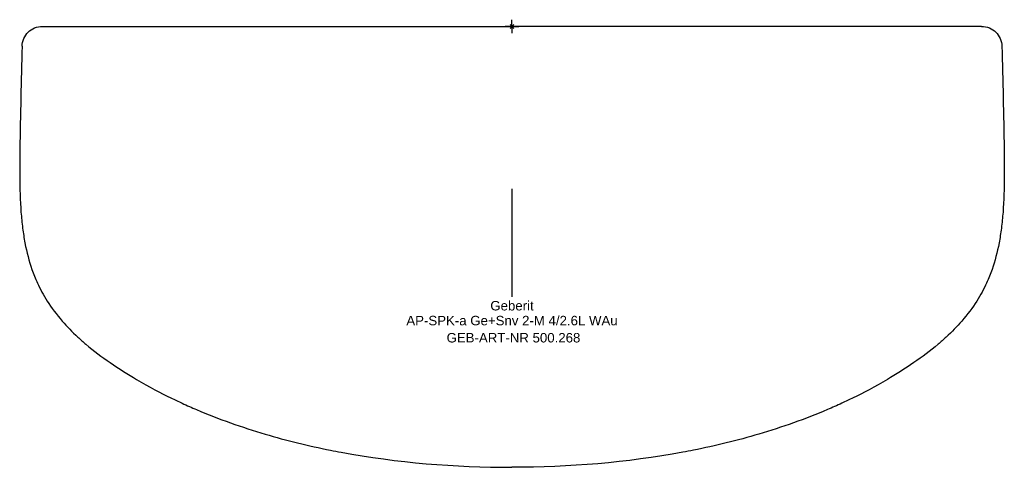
# Model space of a CAD drawing. Header units: millimetres. Extents: x -182 to 182, y -163 to 2.
import ezdxf
from ezdxf.enums import TextEntityAlignment as Align

# ---------------------------------------------------------------- set-up
doc = ezdxf.new("R2010")
doc.units = ezdxf.units.MM
doc.layers.get('0').update_dxf_attribs({"linetype": 'CONTINUOUS'})
for name, color, linetype, lineweight in [('Arbeitspunkt(DIN)', 7, 'CONTINUOUS', 25), ('GEB-ART-NR', 1, 'CONTINUOUS', 18), ('GEB-BEZUG', 2, 'CONTINUOUS', 25), ('GEB-TEXT', 5, 'CONTINUOUS', 18)]:
    doc.layers.add(name, color=color, linetype=linetype, lineweight=lineweight)
doc.layers.add('GEB-KONTUR-A', color=5, linetype='CONTINUOUS')
doc.styles.get("Standard").update_dxf_attribs({"font": 'arial.ttf'})

# ---------------------------------------------------------------- blocks, each defined once
blk = doc.blocks.new('Einfügepunkt')
at = {"layer": 'GEB-BEZUG'}
for p, q in [((-0.71, -0.71), (0.71, 0.71)), ((-0.71, 0.71), (0.71, -0.71))]:
    blk.add_line(p, q, dxfattribs=at)

msp = doc.modelspace()

# ---------------------------------------------------------------- linework, layer by layer
at = {"layer": 'Arbeitspunkt(DIN)', "ltscale": 25}
for q in [(-2.5, 0), (0, 2.5), (0, -2.5), (2.5, 0)]:
    msp.add_line((0, 0), q, dxfattribs=at)
at = {"layer": 'GEB-KONTUR-A', "ltscale": 25}
msp.add_line((0, -60), (0, -100), dxfattribs=at)
for points, knots in [([(-181.11, -7.34), (-181.09, -6.35), (-180.88, -5.38), (-180.09, -3.6), (-179.54, -2.8), (-178.17, -1.46), (-177.36, -0.93), (-175.56, -0.19), (-174.58, 0), (-173.59, 0)], [0.00001, 0.00001, 0.00001, 0.00001, 0.296231, 0.296231, 0.584326, 0.584326, 0.8724, 0.8724, 1.168684, 1.168684, 1.168684, 1.168684]), ([(-173.59, 0), (-173.12, 0), (-172.7, 0), (-172.18, -0.01), (-171.67, -0.01), (-171.24, -0.02), (-170.77, -0.02)], [0, 0, 0, 0, 0.140886, 0.140886, 0.140886, 0.2824541, 0.2824541, 0.2824541, 0.2824541]), ([(173.59, 0), (173.12, 0), (172.69, 0), (172.18, -0.01), (171.67, -0.01), (171.24, -0.02), (170.77, -0.02)], [0, 0, 0, 0, 0.1408462, 0.1408462, 0.1408462, 0.2824077, 0.2824077, 0.2824077, 0.2824077]), ([(173.59, 0), (174.58, 0), (175.56, -0.19), (177.36, -0.93), (178.17, -1.46), (179.54, -2.8), (180.09, -3.6), (180.88, -5.38), (181.09, -6.35), (181.11, -7.34)], [-1.168714, -1.168714, -1.168714, -1.168714, -0.872429, -0.872429, -0.584355, -0.584355, -0.29626, -0.29626, -0.000039, -0.000039, -0.000039, -0.000039]), ([(-170.77, -0.02), (-163.65, -0.02), (-149.4, -0.04), (-135.16, -0.06), (-128.03, -0.06)], [0, 0, 0, 0, 0.5, 1, 1, 1, 1]), ([(-128.03, -0.06), (-113.82, -0.06), (-99.6, -0.05), (-85.39, -0.05), (-71.15, -0.05), (-56.92, -0.05), (-42.69, -0.05), (-28.46, -0.05), (-14.23, -0.05), (0, -0.05)], [0, 0, 0, 0, 0.3330975, 0.3330975, 0.3330975, 0.6665488, 0.6665488, 0.6665488, 0.9999946, 0.9999946, 0.9999946, 0.9999946]), ([(128.03, -0.06), (113.82, -0.07), (85.37, -0.05), (42.69, -0.05), (14.23, -0.05), (0, -0.05)], [0, 0, 0, 0, 0.333098, 0.666549, 1, 1, 1, 1]), ([(170.77, -0.02), (163.65, -0.02), (156.53, -0.03), (149.4, -0.04), (142.29, -0.05), (135.19, -0.05), (128.08, -0.06), (128.06, -0.06), (128.05, -0.06), (128.03, -0.06)], [0, 0, 0, 0, 0.5, 0.5, 0.5, 0.9989409, 0.9989409, 0.9989409, 1, 1, 1, 1]), ([(-181.11, -7.34), (-181.4, -20.01), (-181.79, -32.68), (-181.94, -45.4), (-181.98, -48.6), (-182, -51.8), (-182, -55)], [-4.767109, -4.767109, -4.767109, -4.767109, -0.960294, -0.960294, -0.960294, -0.00126, -0.00126, -0.00126, -0.00126]), ([(181.11, -7.34), (181.4, -20.01), (181.79, -32.68), (181.94, -45.4), (181.98, -48.6), (182, -51.8), (182, -55)], [-4.767109, -4.767109, -4.767109, -4.767109, -0.960294, -0.960294, -0.960294, -0.00126, -0.00126, -0.00126, -0.00126]), ([(-182, -55), (-182, -59.94), (-181.84, -64.46), (-181.52, -68.65), (-181.36, -70.7), (-181.16, -72.67), (-180.91, -74.57), (-180.67, -76.45), (-180.39, -78.26), (-180.06, -80), (-179.39, -83.52), (-178.53, -86.78), (-177.46, -89.84), (-176.88, -91.52), (-176.22, -93.17), (-175.43, -94.89), (-174.44, -97.06), (-173.25, -99.28), (-171.8, -101.54), (-170.27, -103.96), (-168.44, -106.43), (-166.26, -108.94), (-164.53, -110.92), (-162.58, -112.92), (-160.53, -114.82), (-159.54, -115.73), (-158.53, -116.63), (-157.49, -117.51), (-154.64, -119.91), (-151.63, -122.18), (-148.58, -124.29), (-145.3, -126.56), (-141.97, -128.66), (-138.76, -130.55), (-134.16, -133.27), (-129.78, -135.55), (-126.1, -137.35), (-124.7, -138.03), (-123.32, -138.68), (-121.92, -139.32), (-120.16, -140.13), (-118.39, -140.92), (-116.6, -141.68), (-108.38, -145.17), (-99.89, -148.17), (-91.29, -150.71), (-83.29, -153.08), (-75.21, -155.04), (-67.1, -156.66), (-65.79, -156.92), (-64.48, -157.18), (-63.17, -157.42), (-42.42, -161.28), (-21.06, -163), (0, -163)], [-21.711458, -21.711458, -21.711458, -21.711458, -20.679535, -20.679535, -20.679535, -20.172514, -20.172514, -20.172514, -19.670554, -19.670554, -19.670554, -18.655249, -18.655249, -18.655249, -18.096158, -18.096158, -18.096158, -17.390623, -17.390623, -17.390623, -16.637523, -16.637523, -16.637523, -16.042667, -16.042667, -16.042667, -15.756446, -15.756446, -15.756446, -14.970789, -14.970789, -14.970789, -14.12483, -14.12483, -14.12483, -12.910232, -12.910232, -12.910232, -12.448753, -12.448753, -12.448753, -11.868537, -11.868537, -11.868537, -9.200069, -9.200069, -9.200069, -6.720759, -6.720759, -6.720759, -6.320465, -6.320465, -6.320465, -0.001246, -0.001246, -0.001246, -0.001246]), ([(182, -55), (182, -59.94), (181.84, -64.46), (181.52, -68.65), (181.36, -70.7), (181.16, -72.67), (180.91, -74.57), (180.67, -76.45), (180.39, -78.26), (180.06, -80), (179.39, -83.52), (178.53, -86.78), (177.46, -89.84), (176.88, -91.52), (176.22, -93.17), (175.43, -94.89), (174.44, -97.06), (173.25, -99.28), (171.8, -101.54), (170.27, -103.96), (168.44, -106.43), (166.26, -108.94), (164.53, -110.92), (162.58, -112.92), (160.53, -114.82), (159.54, -115.73), (158.53, -116.63), (157.49, -117.51), (154.64, -119.91), (151.63, -122.18), (148.58, -124.29), (145.3, -126.56), (141.98, -128.66), (138.77, -130.55), (134.16, -133.27), (129.78, -135.55), (126.1, -137.35), (124.7, -138.03), (123.32, -138.68), (121.92, -139.32), (120.16, -140.13), (118.39, -140.92), (116.6, -141.68), (108.38, -145.17), (99.89, -148.17), (91.29, -150.71), (83.29, -153.08), (75.21, -155.04), (67.1, -156.66), (65.79, -156.92), (64.48, -157.18), (63.17, -157.42), (42.42, -161.28), (21.06, -163), (0, -163)], [-21.711461, -21.711461, -21.711461, -21.711461, -20.679537, -20.679537, -20.679537, -20.172516, -20.172516, -20.172516, -19.670556, -19.670556, -19.670556, -18.655251, -18.655251, -18.655251, -18.096161, -18.096161, -18.096161, -17.390624, -17.390624, -17.390624, -16.637525, -16.637525, -16.637525, -16.042667, -16.042667, -16.042667, -15.756445, -15.756445, -15.756445, -14.970789, -14.970789, -14.970789, -14.124829, -14.124829, -14.124829, -12.910231, -12.910231, -12.910231, -12.448751, -12.448751, -12.448751, -11.868536, -11.868536, -11.868536, -9.200068, -9.200068, -9.200068, -6.720758, -6.720758, -6.720758, -6.320464, -6.320464, -6.320464, -0.001245, -0.001245, -0.001245, -0.001245])]:
    msp.add_open_spline(points, degree=3, knots=knots, dxfattribs=at)

# ---------------------------------------------------------------- block references
at = {"ltscale": 25}
msp.add_blockref('Einfügepunkt', (0, 0), dxfattribs=at)

# ---------------------------------------------------------------- texts
at = {"layer": 'GEB-ART-NR'}
msp.add_text('GEB-ART-NR 500.268', height=3.5, dxfattribs=at).set_placement((0.55, -116.84), align=Align.CENTER)
at = {"layer": 'GEB-TEXT'}
for s, p in [('Geberit', (0, -105)), ('AP-SPK-a Ge+Snv 2-M 4/2.6L WAu', (0, -110.5))]:
    msp.add_text(s, height=3.5, dxfattribs=at).set_placement(p, align=Align.CENTER)

doc.saveas('drawing.dxf')
